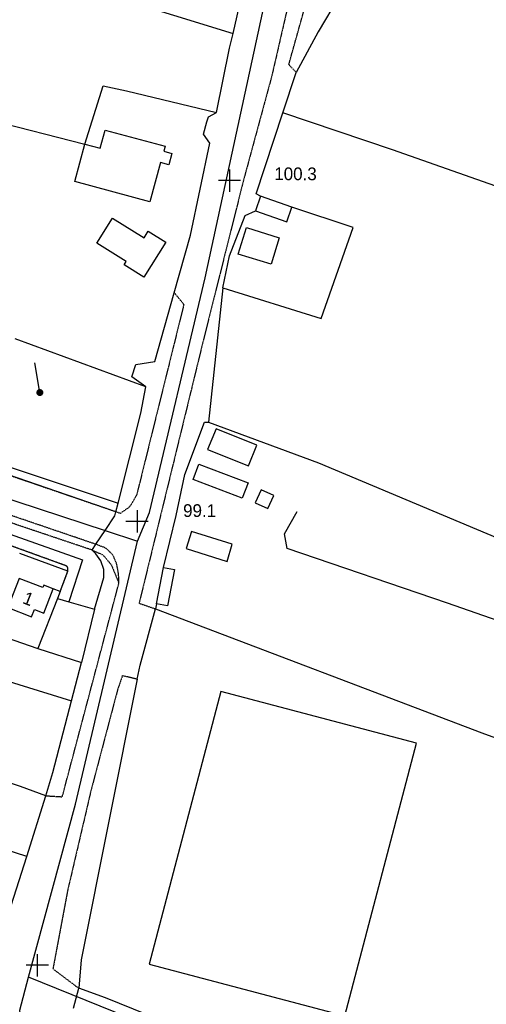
# Model space of a CAD drawing. Header units: metres. Extents: x 611948 to 1225781, y 656699 to 1316021.
# Tile 98 of 169: x 612610 to 612748, y 659486 to 659777. Entities that reach past the tile are written whole.
import ezdxf

# ---------------------------------------------------------------- set-up
doc = ezdxf.new("R2010")
doc.units = ezdxf.units.M
doc.linetypes.add('4696-A$0$PECK', pattern=[0.2, 0.1, -0.1])
for name, color, linetype in [('4696-A$0$BLD_OTL_S', 253, 'Continuous'), ('4696-A$0$GEN_LIN_D', 253, 'Continuous'), ('4696-A$0$GEN_PCK_D', 253, '4696-A$0$PECK'), ('4696-A$0$HT_CTRL', 253, 'Continuous'), ('4696-A$0$POLE_SYMB', 253, 'Continuous'), ('4696-A$0$ROADS', 253, 'Continuous'), ('4696-A$0$ROADS_CTR', 253, 'Continuous')]:
    doc.layers.add(name, color=color, linetype=linetype)
doc.styles.add('4696-A$0$STANDARD', font='txt')

# ---------------------------------------------------------------- blocks, each defined once
blk = doc.blocks.new('4696-A$0$37', base_point=(145.909475, 308.83511))
blk.add_line((145.962562, 308.791096), (150.424369, 308.791096))
at = {"const_width": 0.51646}
blk.add_lwpolyline([(145.704332, 308.791096, 1), (146.220792, 308.791096, 1)], format="xyb", close=True, dxfattribs=at)
blk = doc.blocks.new('4696-A$0$35', base_point=(150.27109, 306.896499))
for p, q in [((150.27109, 308.539432), (150.27109, 305.253567)), ((151.914023, 306.896499), (148.62816, 306.896499))]:
    blk.add_line(p, q)
blk = doc.blocks.new('4696-A')
at = {"layer": '4696-A$0$BLD_OTL_S', "flags": 128}
for points in [[(612629.11, 659740.132), (612633.684, 659738.899), (612635.12, 659744.255), (612652.807, 659739.518), (612652.408, 659738.061), (612654.801, 659737.354), (612653.886, 659734.034), (612651.484, 659734.686), (612648.32, 659723.125), (612626.13, 659729.068), (612629.11, 659740.132)], [(612681.051, 659724.731), (612679.552, 659720.414)], [(612690.236, 659721.544), (612681.051, 659724.731)], [(612679.552, 659720.414), (612688.737, 659717.227), (612690.236, 659721.544)], [(612652.995, 659711.205), (612646.545, 659700.868), (612640.684, 659704.521), (612641.277, 659705.471), (612632.636, 659710.862), (612637.262, 659718.273), (612646.619, 659712.435), (612647.858, 659714.419), (612652.995, 659711.205)], [(612686.561, 659712.459), (612684.12, 659704.631), (612674.455, 659707.644), (612676.896, 659715.472), (612686.561, 659712.459)], [(612665.39, 659649.907), (612677.484, 659645.071), (612679.96, 659651.23), (612667.867, 659656.066), (612665.39, 659649.907)], [(612675.603, 659635.549), (612661.074, 659641.071), (612662.816, 659645.649), (612677.345, 659640.127), (612675.603, 659635.549)], [(612679.475, 659634.133), (612683.184, 659632.488), (612684.925, 659636.378), (612681.223, 659638.039), (612679.475, 659634.133)], [(612672.679, 659621.944), (612660.621, 659625.744), (612659.028, 659620.686), (612671.125, 659616.874), (612672.679, 659621.944)], [(612650.262, 659604.333), (612652.385, 659615.09)], [(612652.385, 659615.09), (612655.611, 659614.466), (612653.489, 659603.71), (612650.262, 659604.333)], [(612619.8, 659608.745), (612616.974, 659609.836), (612616.748, 659609.188), (612609.704, 659611.874), (612606.362, 659603.234), (612613.351, 659600.517), (612614.204, 659602.712), (612617.019, 659601.626), (612619.8, 659608.745)], [(612705.887, 659482.676), (612727.129, 659563.169), (612669.318, 659578.432), (612648.077, 659497.939), (612705.887, 659482.676)]]:
    blk.add_lwpolyline(points, dxfattribs=at)
at = {"layer": '4696-A$0$GEN_LIN_D', "flags": 128}
for points in [[(612727.968, 659833.604), (612721.55, 659811.264), (612712.532, 659797.55), (612704.263, 659783.802), (612698.023, 659773.337), (612691.583, 659761.253)], [(612672.898, 659772.855), (612677.698, 659793.823)], [(612637.659, 659783.7), (612672.898, 659772.855)], [(612668.007, 659749.498), (612671.89, 659768.454), (612672.898, 659772.855)], [(612536.349, 659723.205), (612545.285, 659759.31), (612546.007, 659761.403), (612629.11, 659740.132)], [(612687.568, 659749.402), (612691.583, 659761.253)], [(612629.11, 659740.132), (612634.541, 659757.389), (612641.413, 659755.882), (612668.007, 659749.498)], [(612655.536, 659696.226), (612660.314, 659713.209), (612666.085, 659740.457), (612664.205, 659743.046), (612665.127, 659746.756), (612665.631, 659748.17), (612668.007, 659749.498)], [(612681.051, 659724.731), (612679.707, 659725.419), (612687.568, 659749.402)], [(612852.906, 659691.078), (612818.618, 659703.938), (612785.408, 659715.99), (612773.448, 659719.673), (612720.038, 659738.417), (612687.568, 659749.402)], [(612669.861, 659697.701), (612698.955, 659688.592), (612708.339, 659715.547), (612690.236, 659721.544)], [(612669.861, 659697.701), (612671.8, 659707.116), (612676.482, 659719.031), (612679.552, 659720.414)], [(612669.861, 659697.701), (612665.638, 659657.999)], [(612647.099, 659668.423), (612642.984, 659671.366), (612644.156, 659675.063), (612649.825, 659675.925), (612655.536, 659696.226)], [(612638.313, 659631.504), (612603.27, 659643.485), (612554.093, 659659.656), (612489.153, 659680.719)], [(612647.099, 659668.423), (612608.488, 659682.574)], [(612638.995, 659634.035), (612645.681, 659660.682), (612647.099, 659668.423)], [(612652.385, 659615.09), (612656.1, 659630.427), (612658.667, 659642.564), (612664.437, 659657.97), (612665.638, 659657.999)], [(612665.638, 659657.999), (612698.098, 659645.982), (612781.643, 659610.952), (612819.302, 659595.066)], [(612596.625, 659648.147), (612638.995, 659634.035)], [(612596.625, 659648.147), (612638.995, 659634.035)], [(612638.313, 659631.504), (612638.995, 659634.035)], [(612638.313, 659631.504), (612638.995, 659634.035)], [(612815.032, 659577.104), (612736.261, 659604.533), (612688.925, 659620.713), (612688.128, 659625.024), (612691.859, 659631.607)], [(612624.123, 659614.004), (612609.857, 659619.189)], [(612632.003, 659602.766), (612634.691, 659612.146), (612634.677, 659614.523), (612633.794, 659617.066), (612632.389, 659619.132), (612631.23, 659620.224)], [(612621.824, 659607.964), (612619.8, 659608.745)], [(612621.824, 659607.964), (612621.018, 659605.903)], [(612621.018, 659605.903), (612615.235, 659591.109)], [(612621.018, 659605.903), (612624.339, 659604.954)], [(612624.339, 659604.954), (612632.003, 659602.766)], [(612650.262, 659604.333), (612649.943, 659602.848)], [(612632.003, 659602.766), (612628.146, 659587.061)], [(612644.55, 659582.058), (612645.495, 659586.267), (612649.943, 659602.848)], [(612649.943, 659602.848), (612746.42, 659566.214), (612803.197, 659545.555)], [(612601.244, 659595.985), (612615.235, 659591.109)], [(612578.416, 659590.211), (612625.17, 659575.648)], [(612615.235, 659591.109), (612628.146, 659587.061)], [(612625.17, 659575.648), (612628.146, 659587.061)], [(612644.55, 659582.058), (612628.06, 659499.151), (612627.296, 659490.807)], [(612617.599, 659547.653), (612619.672, 659554.56), (612625.17, 659575.648)], [(612617.599, 659547.653), (612610.057, 659550.404), (612591.153, 659556.724)], [(612611.924, 659529.739), (612617.599, 659547.653)], [(612611.924, 659529.739), (612584.816, 659538.505), (612562.933, 659545.83)], [(612605.867, 659510.621), (612611.924, 659529.739)], [(612747.788, 659442.989), (612707.669, 659458.611), (612635.244, 659487.996), (612627.296, 659490.807)]]:
    blk.add_lwpolyline(points, dxfattribs=at)
at = {"layer": '4696-A$0$GEN_PCK_D', "flags": 128}
for points in [[(612751.589, 660042.859), (612750.504, 660036.912), (612734.198, 659960.626), (612710.695, 659866.788), (612690.316, 659786.314), (612684.354, 659760.327), (612675.967, 659729.42), (612664.299, 659682.935), (612645.142, 659604.53), (612649.943, 659602.848)], [(612691.583, 659761.253), (612689.374, 659763.62), (612696.355, 659788.547), (612712.611, 659855.706), (612714.185, 659862.637), (612733.171, 659859.359)], [(612655.536, 659696.226), (612658.363, 659692.788), (612644.438, 659636.573), (612642.309, 659632.945), (612639.6, 659631.064), (612638.313, 659631.504)], [(612638.313, 659631.504), (612603.27, 659643.485), (612554.093, 659659.656), (612489.153, 659680.719)], [(612632.371, 659621.928), (612569.265, 659643.403), (612511.255, 659662.737), (612506.179, 659663.849), (612504.016, 659663.074), (612501.689, 659661.431), (612499.956, 659659.135), (612490.764, 659632.354), (612490.459, 659631.243), (612490.475, 659630.114), (612490.965, 659628.869), (612492.078, 659627.596)], [(612631.23, 659620.224), (612572.08, 659640.103)], [(612624.123, 659614.004), (612624.133, 659614.903), (612623.857, 659615.409), (612623.304, 659615.685), (612576.764, 659632.548), (612574.767, 659632.641), (612572.962, 659631.474), (612572.002, 659629.642), (612568.627, 659620.245)], [(612639.168, 659610.435), (612639.081, 659613.188), (612638.521, 659616.143), (612637.45, 659618.686), (612635.346, 659620.784), (612632.371, 659621.928)], [(612631.23, 659620.224), (612634.426, 659618.839), (612636.907, 659615.915), (612639.168, 659610.435)], [(612621.824, 659607.964), (612624.123, 659614.004)], [(612617.599, 659547.653), (612622.441, 659547.356), (612639.168, 659610.435)], [(612644.55, 659582.058), (612640.223, 659583.136), (612638.777, 659578.951), (612630.882, 659549.051), (612624.008, 659519.603), (612619.684, 659496.54), (612627.296, 659490.807)]]:
    blk.add_lwpolyline(points, dxfattribs=at)
at = {"layer": '4696-A$0$ROADS', "flags": 128}
for points in [[(612727.968, 659833.604), (612721.55, 659811.264), (612712.532, 659797.55), (612704.263, 659783.802), (612698.023, 659773.337), (612691.583, 659761.253)], [(612672.898, 659772.855), (612677.698, 659793.823)], [(612668.007, 659749.498), (612671.89, 659768.454), (612672.898, 659772.855)], [(612687.568, 659749.402), (612691.583, 659761.253)], [(612655.536, 659696.226), (612660.314, 659713.209), (612666.085, 659740.457), (612664.205, 659743.046), (612665.127, 659746.756), (612665.631, 659748.17), (612668.007, 659749.498)], [(612681.051, 659724.731), (612679.707, 659725.419), (612687.568, 659749.402)], [(612681.051, 659724.731), (612679.552, 659720.414)], [(612669.861, 659697.701), (612671.8, 659707.116), (612676.482, 659719.031), (612679.552, 659720.414)], [(612669.861, 659697.701), (612665.638, 659657.999)], [(612647.099, 659668.423), (612642.984, 659671.366), (612644.156, 659675.063), (612649.825, 659675.925), (612655.536, 659696.226)], [(612638.313, 659631.504), (612603.27, 659643.485), (612554.093, 659659.656), (612489.153, 659680.719)], [(612638.995, 659634.035), (612645.681, 659660.682), (612647.099, 659668.423)], [(612652.385, 659615.09), (612656.1, 659630.427), (612658.667, 659642.564), (612664.437, 659657.97), (612665.638, 659657.999)], [(612638.313, 659631.504), (612638.995, 659634.035)], [(612624.123, 659614.004), (612624.133, 659614.903), (612623.857, 659615.409), (612623.304, 659615.685), (612576.764, 659632.548), (612574.767, 659632.641), (612572.962, 659631.474), (612572.002, 659629.642), (612568.627, 659620.245)], [(612635.133, 659626.05), (612637.995, 659630.322), (612638.313, 659631.504)], [(612635.133, 659626.05), (612637.995, 659630.322), (612638.313, 659631.504)], [(612632.371, 659621.928), (612635.133, 659626.05)], [(612632.371, 659621.928), (612635.133, 659626.05)], [(612631.23, 659620.224), (612632.371, 659621.928)], [(612631.23, 659620.224), (612632.371, 659621.928)], [(612632.003, 659602.766), (612634.691, 659612.146), (612634.677, 659614.523), (612633.794, 659617.066), (612632.389, 659619.132), (612631.23, 659620.224)], [(612632.003, 659602.766), (612634.691, 659612.146), (612634.677, 659614.523), (612633.794, 659617.066), (612632.389, 659619.132), (612631.23, 659620.224)], [(612621.824, 659607.964), (612624.123, 659614.004)], [(612650.262, 659604.333), (612652.385, 659615.09)], [(612621.824, 659607.964), (612621.018, 659605.903)], [(612621.018, 659605.903), (612624.339, 659604.954)], [(612624.339, 659604.954), (612632.003, 659602.766)], [(612650.262, 659604.333), (612649.943, 659602.848)], [(612632.003, 659602.766), (612628.146, 659587.061)], [(612644.55, 659582.058), (612645.495, 659586.267), (612649.943, 659602.848)], [(612625.17, 659575.648), (612628.146, 659587.061)], [(612644.55, 659582.058), (612628.06, 659499.151), (612627.296, 659490.807)], [(612617.599, 659547.653), (612619.672, 659554.56), (612625.17, 659575.648)], [(612611.924, 659529.739), (612617.599, 659547.653)], [(612605.867, 659510.621), (612611.924, 659529.739)], [(612625.77, 659484.876), (612627.296, 659490.807)], [(612625.77, 659484.876), (612627.296, 659490.807)], [(612747.788, 659442.989), (612707.669, 659458.611), (612635.244, 659487.996), (612627.296, 659490.807)]]:
    blk.add_lwpolyline(points, dxfattribs=at)
at = {"layer": '4696-A$0$ROADS_CTR', "flags": 128}
for points in [[(612644.657, 659622.902), (612648.171, 659631.309), (612664.693, 659700.595), (612684.946, 659794.397), (612690.655, 659816.595)], [(612500.151, 659670.593), (612509.945, 659667.099), (612635.133, 659626.05)], [(612553.044, 659582.706), (612555.537, 659591.119), (612569.559, 659631.628), (612571.429, 659635.055), (612574.233, 659635.99), (612579.219, 659634.743), (612628.453, 659617.294), (612624.339, 659604.954)], [(612635.133, 659626.05), (612644.657, 659622.902)], [(612612.418, 659494.054), (612626.348, 659545.171), (612644.657, 659622.902)], [(612614.552, 659442.99), (612614.19, 659458.336), (612611.506, 659471.009), (612609.867, 659484.304), (612612.418, 659494.054)], [(612739.822, 659442.989), (612688.848, 659463.121), (612612.418, 659494.054)]]:
    blk.add_lwpolyline(points, dxfattribs=at)
at = {"layer": '4696-A$0$HT_CTRL', "xscale": 2, "yscale": 2}
for p in [(612671.859, 659729.345), (612644.537, 659628.682), (612615.05, 659497.602)]:
    blk.add_blockref('4696-A$0$35', p, dxfattribs=at)
at = {"layer": '4696-A$0$POLE_SYMB', "xscale": 2, "yscale": 2, "rotation": 99.86000000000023}
blk.add_blockref('4696-A$0$37', (612615.748, 659666.63), dxfattribs=at)
at = {"layer": '4696-A$0$BLD_OTL_S', "style": '4696-A$0$STANDARD'}
blk.add_text('1', height=3.75, rotation=-21.3, dxfattribs=at).set_placement((612610.459, 659604.613))
at = {"layer": '4696-A$0$HT_CTRL', "style": '4696-A$0$STANDARD'}
for s, p in [('100.3', (612685.069, 659729.498)), ('99.1', (612658.14, 659630.022))]:
    blk.add_text(s, height=3.75, rotation=-0.1, dxfattribs=at).set_placement(p)
blk = doc.blocks.new('OS Mapping')
blk.add_blockref('4696-A', (0, 0))

msp = doc.modelspace()

# ---------------------------------------------------------------- block references
msp.add_blockref('OS Mapping', (0, 0))

doc.saveas('drawing.dxf')
